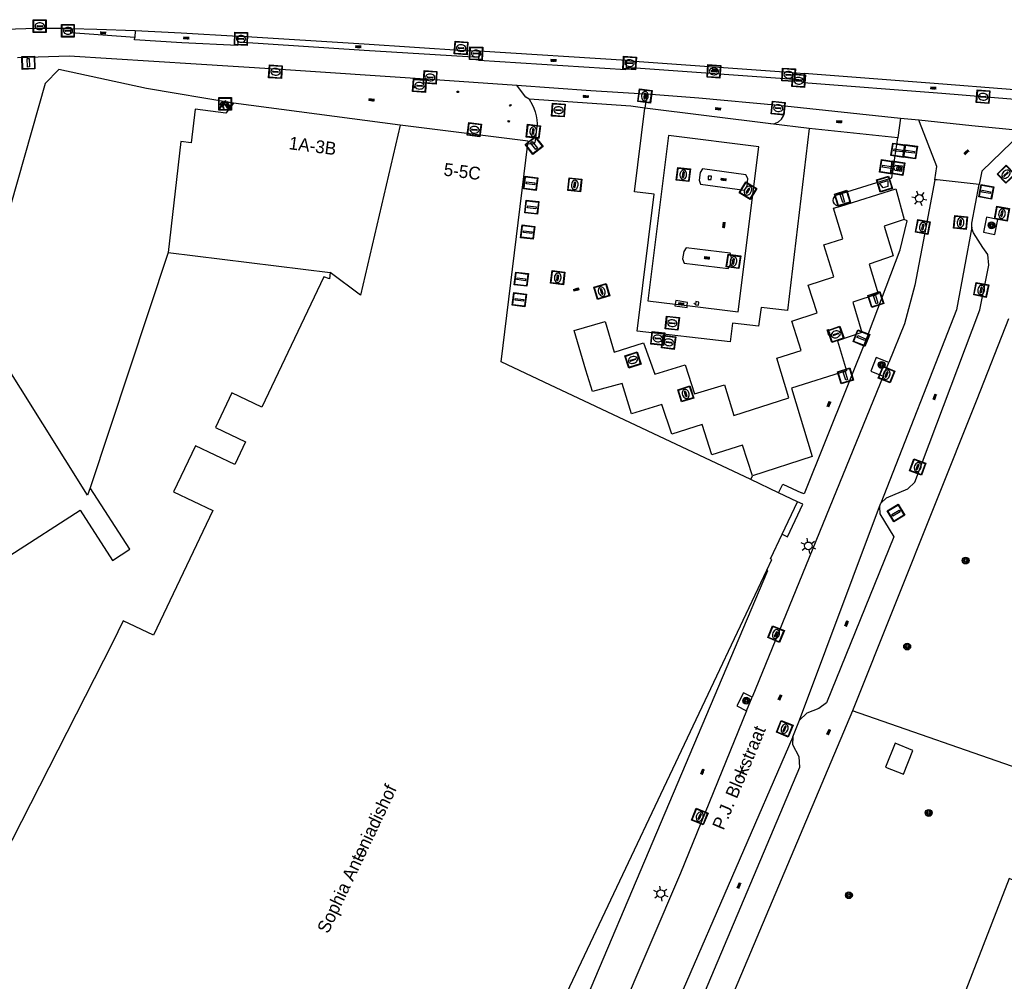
# Model space of a CAD drawing. Header units: metres. Extents: x 93870 to 95789, y 463036 to 464040.
# Tile 166 of 256: x 94591 to 94668, y 463311 to 463387. Entities that reach past the tile are written whole.
import ezdxf
from ezdxf.enums import TextEntityAlignment as Align

# ---------------------------------------------------------------- set-up
doc = ezdxf.new("R2010")
doc.units = ezdxf.units.M
doc.header["$LTSCALE"] = 25.4
for name, color, linetype in [('B_BEBOUWINGSGRENS_0', 1, 'Continuous'), ('B_LUIFEL_1', 200, 'Continuous'), ('B_TUSSENMUUR_0', 7, 'Continuous'), ('BRANDSTOFPOMP', 7, 'Continuous'), ('G_GRENS_ALGEMEEN_0', 7, 'Continuous'), ('Q_AFVALBAK_0', 7, 'Continuous'), ('Q_BOOM_0', 3, 'Continuous'), ('Q_BRANDKRAAN_0', 5, 'Continuous'), ('Q_BRANDSTOFPOMP_0', 7, 'Continuous'), ('Q_FIETSENREK_0', 6, 'Continuous'), ('Q_INSPECTIE_OF_RIOOLPUT_0', 253, 'Continuous'), ('Q_KOLK_0', 254, 'Continuous'), ('Q_LICHTMAST_0', 2, 'Continuous'), ('Q_OPLAADPAAL_0', 7, 'Continuous'), ('Q_RECLAMEZUIL_0', 232, 'Continuous'), ('Q_VERKEERSBORDPAAL_0', 40, 'Continuous'), ('Q_VLAGGENMAST_0', 191, 'Continuous'), ('Q_WATERLEIDINGPUT_0', 5, 'Continuous'), ('S_GBKN_SYMBOOL_OV_GROOT_0', 7, 'Continuous'), ('T_HEK_0', 57, 'Continuous'), ('T_MUUR_30CM_0', 10, 'Continuous'), ('V_WEGGRENS_0', 7, 'Continuous'), ('Z_GBKN_HUISNUMMER_0', 252, 'Continuous'), ('Z_STRAATNAAM_0', 252, 'Continuous')]:
    doc.layers.add(name, color=color, linetype=linetype)
doc.layers.add('Q_PAAL_STEEN_0', color=7, linetype='Continuous', true_color=0xa97373)
doc.layers.add('Q_PAALTJE_0', color=7, linetype='Continuous', true_color=0x666666)

# ---------------------------------------------------------------- blocks, each defined once
blk = doc.blocks.new('Q_AFVALBAK')
for points in [[(-0.5, 0.5), (0.5, 0.5), (0.5, -0.5), (-0.5, -0.5)], [(-0.336, 0.197), (0.331, 0.197), (0.19, -0.251), (-0.196, -0.251)]]:
    blk.add_lwpolyline(points, close=True)
blk.add_lwpolyline([(-0.442, 0.464), (0.438, 0.464, -0.414214), (0.459, 0.442), (0.459, -0.437, -0.414214), (0.438, -0.459), (-0.442, -0.459, -0.414214), (-0.463, -0.437), (-0.463, 0.442), (-0.463, 0.444), (-0.463, 0.446), (-0.463, 0.448), (-0.462, 0.45), (-0.461, 0.451), (-0.46, 0.453), (-0.459, 0.455), (-0.458, 0.456), (-0.457, 0.457), (-0.456, 0.459), (-0.454, 0.46), (-0.453, 0.461), (-0.451, 0.462), (-0.449, 0.462), (-0.447, 0.463), (-0.446, 0.463), (-0.444, 0.464), (-0.442, 0.464)], format="xyb")
blk = doc.blocks.new('Q_BRANDSTOFPOMP')
at = {"layer": 'BRANDSTOFPOMP', "color": 7}
for points in [[(-0.015, 0.015), (0.015, 0.015), (0.015, -0.015), (-0.015, -0.015), (-0.015, 0.015)], [(-0.014, 0.014), (0.014, 0.014), (0.014, -0.014), (-0.014, -0.014), (-0.014, 0.014)], [(-0.007, 0.006), (-0.008, 0.006), (-0.008, -0.011), (0.002, -0.011), (0.002, 0), (0.006, 0), (0.006, -0.005), (0.006, -0.005)], [(0.008, -0.005), (0.008, -0.005), (0.008, 0.002), (0.002, 0.002), (0.002, 0.006), (0.001, 0.006)]]:
    blk.add_lwpolyline(points, dxfattribs=at)
for points in [[(-0.003, 0.007), (-0.005, 0.007), (-0.007, 0.007), (-0.007, 0.006)], [(0.001, 0.006), (0.001, 0.007), (-0.001, 0.007), (-0.003, 0.007)], [(0.006, -0.005), (0.006, -0.005), (0.006, -0.006), (0.007, -0.006)], [(0.007, -0.006), (0.007, -0.006), (0.008, -0.005), (0.008, -0.005)]]:
    blk.add_open_spline(points, degree=3, dxfattribs=at)
blk = doc.blocks.new('Q_OPLAADPAAL')
for points in [[(-0.5, 0.5), (0.5, 0.5), (0.5, -0.5), (-0.5, -0.5)], [(-0.08, 0.333), (0.071, 0.333), (0.071, -0.329), (-0.08, -0.329)]]:
    blk.add_lwpolyline(points, close=True)
blk.add_lwpolyline([(-0.442, 0.464), (0.438, 0.464, -0.414214), (0.459, 0.442), (0.459, -0.437, -0.414214), (0.438, -0.459), (-0.442, -0.459, -0.414214), (-0.463, -0.437), (-0.463, 0.442), (-0.463, 0.444), (-0.463, 0.446), (-0.463, 0.448), (-0.462, 0.45), (-0.461, 0.451), (-0.46, 0.453), (-0.459, 0.455), (-0.458, 0.456), (-0.457, 0.457), (-0.456, 0.459), (-0.454, 0.46), (-0.453, 0.461), (-0.451, 0.462), (-0.449, 0.462), (-0.447, 0.463), (-0.446, 0.463), (-0.444, 0.464), (-0.442, 0.464)], format="xyb")
blk = doc.blocks.new('Q_LICHTMAST')
for points in [[(-0.26, 0.15), (-0.52, 0.3)], [(0, 0.3), (0, 0.6)], [(0.26, 0.15), (0.52, 0.3)], [(-0.26, -0.15), (-0.52, -0.3)], [(0, -0.3), (0, -0.6)], [(0.26, -0.15), (0.52, -0.3)]]:
    blk.add_lwpolyline(points)
blk.add_circle((0, 0), 0.3)
blk = doc.blocks.new('Q_VERKEERSBORDPAAL')
for points in [[(-0.5, 0.5), (0.5, 0.5), (0.5, -0.5), (-0.5, -0.5)], [(-0.08, 0.333), (0.071, 0.333), (0.071, -0.329), (-0.08, -0.329)]]:
    blk.add_lwpolyline(points, close=True)
blk.add_lwpolyline([(-0.442, 0.464), (0.438, 0.464, -0.414214), (0.459, 0.442), (0.459, -0.437, -0.414214), (0.438, -0.459), (-0.442, -0.459, -0.414214), (-0.463, -0.437), (-0.463, 0.442), (-0.463, 0.444), (-0.463, 0.446), (-0.463, 0.448), (-0.462, 0.45), (-0.461, 0.451), (-0.46, 0.453), (-0.459, 0.455), (-0.458, 0.456), (-0.457, 0.457), (-0.456, 0.459), (-0.454, 0.46), (-0.453, 0.461), (-0.451, 0.462), (-0.449, 0.462), (-0.447, 0.463), (-0.446, 0.463), (-0.444, 0.464), (-0.442, 0.464)], format="xyb")
blk = doc.blocks.new('Q_VLAGGENMAST')
for points in [[(-0.5, 0.5), (0.5, 0.5), (0.5, -0.5), (-0.5, -0.5)], [(-0.08, 0.333), (0.071, 0.333), (0.071, -0.329), (-0.08, -0.329)]]:
    blk.add_lwpolyline(points, close=True)
blk.add_lwpolyline([(-0.442, 0.464), (0.438, 0.464, -0.414214), (0.459, 0.442), (0.459, -0.437, -0.414214), (0.438, -0.459), (-0.442, -0.459, -0.414214), (-0.463, -0.437), (-0.463, 0.442), (-0.463, 0.444), (-0.463, 0.446), (-0.463, 0.448), (-0.462, 0.45), (-0.461, 0.451), (-0.46, 0.453), (-0.459, 0.455), (-0.458, 0.456), (-0.457, 0.457), (-0.456, 0.459), (-0.454, 0.46), (-0.453, 0.461), (-0.451, 0.462), (-0.449, 0.462), (-0.447, 0.463), (-0.446, 0.463), (-0.444, 0.464), (-0.442, 0.464)], format="xyb")
blk = doc.blocks.new('Q_PAAL_STEEN')
for points in [[(-0.5, 0.5), (0.5, 0.5), (0.5, -0.5), (-0.5, -0.5)], [(-0.08, 0.333), (0.071, 0.333), (0.071, -0.329), (-0.08, -0.329)]]:
    blk.add_lwpolyline(points, close=True)
blk.add_lwpolyline([(-0.442, 0.464), (0.438, 0.464, -0.414214), (0.459, 0.442), (0.459, -0.437, -0.414214), (0.438, -0.459), (-0.442, -0.459, -0.414214), (-0.463, -0.437), (-0.463, 0.442), (-0.463, 0.444), (-0.463, 0.446), (-0.463, 0.448), (-0.462, 0.45), (-0.461, 0.451), (-0.46, 0.453), (-0.459, 0.455), (-0.458, 0.456), (-0.457, 0.457), (-0.456, 0.459), (-0.454, 0.46), (-0.453, 0.461), (-0.451, 0.462), (-0.449, 0.462), (-0.447, 0.463), (-0.446, 0.463), (-0.444, 0.464), (-0.442, 0.464)], format="xyb")
blk = doc.blocks.new('Q_PAALTJE')
at = {"color": 251, "true_color": 0x666666, "xscale": 0.1, "yscale": 0.1, "zscale": 0.01}
blk.add_blockref('Q_PAAL_STEEN', (0, 0), dxfattribs=at)
blk = doc.blocks.new('Q_INSPECTIE_OF_RIOOLPUT')
blk.add_lwpolyline([(-0.5, 0.5), (0.5, 0.5), (0.5, -0.5), (-0.5, -0.5)], close=True)
for points in [[(-0.442, 0.464), (0.438, 0.464, -0.414214), (0.459, 0.442), (0.459, -0.437, -0.414214), (0.438, -0.459), (-0.442, -0.459, -0.414214), (-0.463, -0.437), (-0.463, 0.442), (-0.463, 0.444), (-0.463, 0.446), (-0.463, 0.448), (-0.462, 0.45), (-0.461, 0.451), (-0.46, 0.453), (-0.459, 0.455), (-0.458, 0.456), (-0.457, 0.457), (-0.456, 0.459), (-0.454, 0.46), (-0.453, 0.461), (-0.451, 0.462), (-0.449, 0.462), (-0.447, 0.463), (-0.446, 0.463), (-0.444, 0.464), (-0.442, 0.464)], [(-0.345, 0.105, 0.380426), (-0.276, -0.18)], [(-0.008, 0.266, 0.240218), (-0.345, 0.105)], [(-0.194, 0.045, 0.853344), (-0.194, -0.032)], [(0.331, 0.111, 0.240191), (-0.008, 0.266)], [(0.185, -0.032, 0.849746), (0.185, 0.045)], [(0.267, -0.176, 0.380426), (0.331, 0.111)], [(-0.276, -0.18, 0.148452), (0.012, -0.257)], [(0.012, -0.257, 0.131742), (0.267, -0.176)]]:
    blk.add_lwpolyline(points, format="xyb")
for points in [[(-0.194, 0.045), (0.185, 0.045)], [(0.185, -0.032), (-0.194, -0.032)]]:
    blk.add_lwpolyline(points)
blk = doc.blocks.new('Q_KOLK')
blk.add_lwpolyline([(-0.5, 0.5), (0.5, 0.5), (0.5, -0.5), (-0.5, -0.5)], close=True)
for points in [[(-0.442, 0.464), (0.438, 0.464, -0.414214), (0.459, 0.442), (0.459, -0.437, -0.414214), (0.438, -0.459), (-0.442, -0.459, -0.414214), (-0.463, -0.437), (-0.463, 0.442, -0.414214), (-0.442, 0.464)], [(-0.345, 0.105, 0.380426), (-0.276, -0.18)], [(-0.008, 0.266, 0.240218), (-0.345, 0.105)], [(-0.194, 0.045, 0.853344), (-0.194, -0.032)], [(0.331, 0.111, 0.240191), (-0.008, 0.266)], [(0.185, -0.032, 0.849746), (0.185, 0.045)], [(0.267, -0.176, 0.380426), (0.331, 0.111)], [(-0.276, -0.18, 0.148452), (0.012, -0.257)], [(0.012, -0.257, 0.131742), (0.267, -0.176)]]:
    blk.add_lwpolyline(points, format="xyb")
for points in [[(-0.194, 0.045), (0.185, 0.045)], [(0.185, -0.032), (-0.194, -0.032)]]:
    blk.add_lwpolyline(points)
blk = doc.blocks.new('Q_WATERLEIDINGPUT')
blk.add_lwpolyline([(-0.5, 0.5), (0.5, 0.5), (0.5, -0.5), (-0.5, -0.5)], close=True)
for points in [[(-0.442, 0.464), (0.438, 0.464, -0.414214), (0.459, 0.442), (0.459, -0.437, -0.414214), (0.438, -0.459), (-0.442, -0.459, -0.414214), (-0.463, -0.437), (-0.463, 0.442), (-0.463, 0.444), (-0.463, 0.446), (-0.463, 0.448), (-0.462, 0.45), (-0.461, 0.451), (-0.46, 0.453), (-0.459, 0.455), (-0.458, 0.456), (-0.457, 0.457), (-0.456, 0.459), (-0.454, 0.46), (-0.453, 0.461), (-0.451, 0.462), (-0.449, 0.462), (-0.447, 0.463), (-0.446, 0.463), (-0.444, 0.464), (-0.442, 0.464)], [(-0.345, 0.105, 0.380426), (-0.276, -0.18)], [(-0.008, 0.266, 0.240218), (-0.345, 0.105)], [(-0.194, 0.045, 0.853344), (-0.194, -0.032)], [(0.331, 0.111, 0.240191), (-0.008, 0.266)], [(0.185, -0.032, 0.849746), (0.185, 0.045)], [(0.267, -0.176, 0.380426), (0.331, 0.111)], [(-0.276, -0.18, 0.148452), (0.012, -0.257)], [(0.012, -0.257, 0.131742), (0.267, -0.176)]]:
    blk.add_lwpolyline(points, format="xyb")
for points in [[(-0.194, 0.045), (0.185, 0.045)], [(0.185, -0.032), (-0.194, -0.032)]]:
    blk.add_lwpolyline(points)
blk = doc.blocks.new('Q_BRANDKRAAN')
blk.add_lwpolyline([(-0.5, 0.5), (0.5, 0.5), (0.5, -0.5), (-0.5, -0.5)], close=True)
for points in [[(-0.442, 0.464), (0.438, 0.464, -0.414214), (0.459, 0.442), (0.459, -0.437, -0.414214), (0.438, -0.459), (-0.442, -0.459, -0.414214), (-0.463, -0.437), (-0.463, 0.442), (-0.463, 0.444), (-0.463, 0.446), (-0.463, 0.448), (-0.462, 0.45), (-0.461, 0.451), (-0.46, 0.453), (-0.459, 0.455), (-0.458, 0.456), (-0.457, 0.457), (-0.456, 0.459), (-0.454, 0.46), (-0.453, 0.461), (-0.451, 0.462), (-0.449, 0.462), (-0.447, 0.463), (-0.446, 0.463), (-0.444, 0.464), (-0.442, 0.464)], [(-0.345, 0.105, 0.380426), (-0.276, -0.18)], [(-0.008, 0.266, 0.240218), (-0.345, 0.105)], [(-0.194, 0.045, 0.853344), (-0.194, -0.032)], [(0.331, 0.111, 0.240191), (-0.008, 0.266)], [(0.185, -0.032, 0.849746), (0.185, 0.045)], [(0.267, -0.176, 0.380426), (0.331, 0.111)], [(-0.276, -0.18, 0.148452), (0.012, -0.257)], [(0.012, -0.257, 0.131742), (0.267, -0.176)]]:
    blk.add_lwpolyline(points, format="xyb")
for points in [[(-0.194, 0.045), (0.185, 0.045)], [(0.185, -0.032), (-0.194, -0.032)]]:
    blk.add_lwpolyline(points)
blk = doc.blocks.new('Q_RECLAMEZUIL')
blk.add_lwpolyline([(-0.5, 0.5), (0.5, 0.5), (0.5, -0.5), (-0.5, -0.5)], close=True)
for points in [[(-0.442, 0.464), (0.438, 0.464, -0.414214), (0.459, 0.442), (0.459, -0.437, -0.414214), (0.438, -0.459), (-0.442, -0.459, -0.414214), (-0.463, -0.437), (-0.463, 0.442), (-0.463, 0.444), (-0.463, 0.446), (-0.463, 0.448), (-0.462, 0.45), (-0.461, 0.451), (-0.46, 0.453), (-0.459, 0.455), (-0.458, 0.456), (-0.457, 0.457), (-0.456, 0.459), (-0.454, 0.46), (-0.453, 0.461), (-0.451, 0.462), (-0.449, 0.462), (-0.447, 0.463), (-0.446, 0.463), (-0.444, 0.464), (-0.442, 0.464)], [(-0.132, 0.045, 0.550274), (-0.132, -0.036)], [(0.126, -0.036, 0.506565), (0.126, 0.045)], [(-0.132, -0.14, 0.502509), (-0.132, -0.221)], [(0.126, -0.221, 0.554525), (0.126, -0.14)]]:
    blk.add_lwpolyline(points, format="xyb")
for points in [[(-0.228, 0.17), (-0.002, 0.326), (0.215, 0.17)], [(0.215, 0.17), (0.215, -0.318), (-0.228, -0.318), (-0.228, 0.17)], [(-0.132, 0.045), (0.126, 0.045)], [(0.126, -0.036), (-0.132, -0.036)], [(-0.132, -0.14), (0.126, -0.14)], [(0.126, -0.221), (-0.132, -0.221)]]:
    blk.add_lwpolyline(points)
blk = doc.blocks.new('Q_FIETSENREK')
for points in [[(-0.5, 0.5), (0.5, 0.5), (0.5, -0.5), (-0.5, -0.5)], [(-0.063, 0.145), (0.184, 0.054), (0.037, -0.093)]]:
    blk.add_lwpolyline(points, close=True)
for points in [[(-0.442, 0.464), (0.438, 0.464, -0.414214), (0.459, 0.442), (0.459, -0.437, -0.414214), (0.438, -0.459), (-0.442, -0.459, -0.414214), (-0.463, -0.437), (-0.463, 0.442), (-0.463, 0.444), (-0.463, 0.446), (-0.463, 0.448), (-0.462, 0.45), (-0.461, 0.451), (-0.46, 0.453), (-0.459, 0.455), (-0.458, 0.456), (-0.457, 0.457), (-0.456, 0.459), (-0.454, 0.46), (-0.453, 0.461), (-0.451, 0.462), (-0.449, 0.462), (-0.447, 0.463), (-0.446, 0.463), (-0.444, 0.464), (-0.442, 0.464)], [(-0.181, 0.106, 0.847256), (-0.324, -0.144)], [(-0.193, 0.075, 0.842492), (-0.305, -0.118)], [(-0.171, 0.065, 0.053288), (-0.193, 0.075)], [(-0.185, -0.134, 0.502492), (-0.147, 0.044)], [(-0.149, 0.089, 0.06236), (-0.181, 0.106)], [(-0.165, -0.161, 0.494489), (-0.125, 0.068)], [(-0.324, -0.144, 0.089606), (-0.421, -0.348)], [(-0.296, -0.162, 0.110942), (-0.375, -0.348)], [(-0.294, -0.105, 0.006942), (-0.305, -0.118)], [(-0.296, -0.162, 0.02458), (-0.283, -0.168)], [(-0.212, -0.105, 0.381614), (-0.294, -0.105)], [(-0.283, -0.168, 0.148109), (-0.198, -0.173)], [(-0.223, -0.136, 0.533998), (-0.276, -0.136)], [(-0.276, -0.136, 0.009682), (-0.271, -0.138)], [(-0.271, -0.138, 0.120201), (-0.218, -0.144)], [(-0.218, -0.144, 0.003554), (-0.223, -0.136)], [(-0.185, -0.134, 0.017985), (-0.212, -0.105)], [(-0.122, -0.348, 0.075837), (-0.198, -0.173)], [(-0.075, -0.348, 0.094234), (-0.165, -0.161)], [(0.095, -0.16, 0.385208), (0.186, -0.333)], [(0.209, -0.054, 0.224648), (0.108, -0.128)], [(0.126, -0.171, 0.376993), (0.197, -0.303)], [(0.212, -0.086, 0.20829), (0.139, -0.139)], [(0.186, -0.333, 1), (0.287, -0.06)], [(0.197, -0.303, 1), (0.276, -0.09)], [(0.287, -0.06, 0.086253), (0.238, -0.051)], [(0.276, -0.09, 0.079305), (0.241, -0.083)]]:
    blk.add_lwpolyline(points, format="xyb")
for points in [[(-0.171, 0.065), (-0.263, -0.038), (-0.239, -0.059), (-0.147, 0.044)], [(0.081, 0.221), (-0.003, 0.252), (-0.149, 0.089)], [(-0.125, 0.068), (-0.086, 0.111), (0.018, -0.131), (0.095, -0.16)], [(0.238, -0.051), (0.229, 0.053), (0.261, 0.093), (0.302, 0.078), (0.314, 0.11), (0.192, 0.155), (0.18, 0.123), (0.231, 0.104), (0.207, 0.076), (-0.04, 0.167), (0, 0.216), (0.07, 0.191), (0.081, 0.221)], [(0.209, -0.054), (0.199, 0.029), (0.057, -0.108)], [(-0.421, -0.348), (-0.375, -0.348)], [(-0.122, -0.348), (-0.075, -0.348)], [(0.057, -0.108), (0.108, -0.128)], [(0.126, -0.171), (0.253, -0.218), (0.241, -0.083)], [(0.139, -0.139), (0.222, -0.17), (0.212, -0.086)]]:
    blk.add_lwpolyline(points)
blk = doc.blocks.new('Q_BOOM')
for radius in [0.27, 0.18, 0.09]:
    blk.add_circle((0, 0), radius)
blk = doc.blocks.new('S_GBKN_SYMBOOL_OV_GROOT')
for points in [[(-0.21875, 0.0625), (0.21875, 0.0625)], [(-0.21875, 0), (0.21875, 0)], [(-0.1875, 0.0625), (-0.1875, 0)], [(-0.125, 0.09375), (-0.125, 0.0625)], [(-0.125, 0), (-0.125, -0.0625)], [(-0.0625, 0.0625), (-0.0625, 0)], [(0, 0.09375), (0, 0.0625)], [(0, 0), (0, -0.0625)], [(0.0625, 0.0625), (0.0625, 0)], [(0.125, 0.09375), (0.125, 0.0625)], [(0.125, 0), (0.125, -0.0625)], [(0.1875, 0.0625), (0.1875, 0)], [(-0.21875, -0.0625), (0.21875, -0.0625)], [(-0.1875, -0.0625), (-0.1875, -0.09375)], [(-0.0625, -0.0625), (-0.0625, -0.09375)], [(0.0625, -0.0625), (0.0625, -0.09375)], [(0.1875, -0.0625), (0.1875, -0.09375)]]:
    blk.add_lwpolyline(points)

msp = doc.modelspace()

# ---------------------------------------------------------------- linework, layer by layer
at = {"layer": 'B_BEBOUWINGSGRENS_0'}
for p, q in [((94620.904, 463378.361), (94607.86, 463380.06)), ((94645.027, 463374.108), (94645.277, 463374.1)), ((94602.73, 463368.38), (94615.44, 463366.81)), ((94650.544, 463349.572), (94648.377, 463350.595)), ((94652.03, 463348.87), (94650.544, 463349.572)), ((94650.827, 463346.316), (94652.03, 463348.87)), ((94659.674, 463329.959), (94658.928, 463328.095))]:
    msp.add_line(p, q, dxfattribs=at)
for points in [[(94607.86, 463380.06), (94607.27, 463379.3), (94604.86, 463379.6), (94604.54, 463376.96), (94603.74, 463377.06), (94602.73, 463368.38)], [(94630.899, 463376.891), (94630.924, 463377.1), (94620.904, 463378.361)], [(94648.377, 463350.595), (94632.195, 463358.237), (94628.833, 463359.825), (94630.899, 463376.891)], [(94645.277, 463374.1), (94645.284, 463374.355), (94645.034, 463374.358), (94645.027, 463374.108)], [(94615.44, 463366.81), (94615.38, 463366.31), (94614.94, 463366.48), (94610.088, 463356.278), (94607.74, 463357.395), (94606.452, 463354.686), (94608.799, 463353.569), (94607.952, 463351.786), (94604.881, 463353.247), (94603.163, 463349.634), (94606.234, 463348.174), (94601.59, 463338.41), (94599.22, 463339.55), (94598.39, 463337.82), (94589.81, 463321.02), (94587.644, 463316.254)], [(94644.065, 463364.536), (94644.028, 463364.289), (94644.275, 463364.251), (94644.312, 463364.499), (94644.065, 463364.536)], [(94596.64, 463349.95), (94596.414, 463349.393), (94589.41, 463360.56)], [(94590.346, 463344.653), (94595.84, 463348.2), (94598.38, 463344.27), (94599.75, 463345.16), (94596.64, 463349.95)], [(94649.623, 463343.522), (94650.01, 463344.34), (94649.92, 463344.39), (94650.827, 463346.316)], [(94623.054, 463289.39), (94623.605, 463289.127), (94623.83, 463289.02), (94649.623, 463343.522)], [(94658.928, 463328.095), (94660.321, 463327.538), (94661.067, 463329.402), (94659.674, 463329.959)], [(94678.32, 463315.48), (94668.59, 463319.36), (94663.66, 463306.67), (94669.17, 463304.48), (94668.92, 463303.83), (94672.32, 463302.51), (94672.5, 463302.97), (94679.32, 463300.31), (94679.15, 463299.85), (94682.82, 463298.42), (94681.293, 463294.498)]]:
    msp.add_lwpolyline(points, dxfattribs=at)
at = {"layer": 'B_LUIFEL_1'}
for p, q in [((94642.446, 463364.337), (94643.391, 463364.22)), ((94643.391, 463364.22), (94647.384, 463363.726))]:
    msp.add_line(p, q, dxfattribs=at)
msp.add_lwpolyline([(94647.384, 463363.726), (94648.989, 463376.661), (94641.913, 463377.537), (94640.307, 463364.602), (94642.446, 463364.337)], dxfattribs=at)
at = {"layer": 'B_TUSSENMUUR_0'}
msp.add_lwpolyline([(94620.904, 463378.361), (94617.792, 463365.04), (94615.44, 463366.81)], dxfattribs=at)
at = {"layer": 'G_GRENS_ALGEMEEN_0'}
for p, q in [((94648.148, 463374.164), (94647.98, 463374.467)), ((94602.73, 463368.38), (94596.64, 463349.95)), ((94646.866, 463367.991), (94646.751, 463368.325)), ((94642.486, 463364.613), (94642.446, 463364.337)), ((94643.417, 463364.476), (94642.486, 463364.613)), ((94643.391, 463364.22), (94643.417, 463364.476)), ((94648.377, 463350.595), (94648.5, 463350.897))]:
    msp.add_line(p, q, dxfattribs=at)
for points in [[(94652.935, 463378.092), (94651.245, 463363.828), (94649.191, 463364.078), (94648.983, 463362.604), (94646.925, 463362.85), (94646.758, 463361.378), (94639.48, 463362.234), (94640.807, 463372.947), (94639.271, 463373.141), (94640.072, 463379.689)], [(94647.98, 463374.467), (94644.587, 463374.922), (94644.397, 463374.651), (94644.327, 463374.035), (94644.438, 463373.718), (94647.88, 463373.266), (94648.077, 463373.581), (94648.148, 463374.164)], [(94646.751, 463368.325), (94643.313, 463368.753), (94643.12, 463368.459), (94643.024, 463367.877), (94643.148, 463367.548), (94646.599, 463367.128), (94646.786, 463367.424), (94646.866, 463367.991)], [(94642.446, 463364.337), (94642.427, 463364.207), (94643.376, 463364.068), (94643.391, 463364.22)]]:
    msp.add_lwpolyline(points, dxfattribs=at)
at = {"layer": 'T_HEK_0'}
msp.add_line((94673.712, 463326.46), (94656.331, 463332.498), dxfattribs=at)
at = {"layer": 'T_MUUR_30CM_0'}
for p, q in [((94666.071, 463356.883), (94656.331, 463332.498)), ((94656.331, 463332.498), (94646.308, 463308.768))]:
    msp.add_line(p, q, dxfattribs=at)
msp.add_lwpolyline([(94657.577, 463362.031), (94652.542, 463349.491), (94652.347, 463349.563)], dxfattribs=at)
at = {"layer": 'V_WEGGRENS_0'}
for p, q in [((94600.146, 463385.759), (94600.126, 463385.216)), ((94608.191, 463384.835), (94608.221, 463385.316)), ((94627.109, 463384.135), (94627.067, 463383.644)), ((94638.665, 463383.406), (94627.109, 463384.135)), ((94590.934, 463383.657), (94594.182, 463383.757)), ((94638.623, 463382.876), (94638.665, 463383.406)), ((94652.502, 463381.875), (94638.623, 463382.876)), ((94652.552, 463382.406), (94652.502, 463381.875)), ((94640.219, 463380.792), (94640.072, 463379.689)), ((94649.943, 463378.453), (94640.072, 463379.689)), ((94651.035, 463379.85), (94660.096, 463378.9)), ((94660.096, 463378.9), (94661.54, 463378.76)), ((94652.935, 463378.092), (94649.943, 463378.453)), ((94659.882, 463377.37), (94652.935, 463378.092)), ((94666.593, 463369.968), (94667.478, 463369.795)), ((94668.54, 463363.18), (94666.071, 463356.883)), ((94658.736, 463358.698), (94659.171, 463359.762)), ((94658.736, 463358.698), (94648.476, 463333.562)), ((94658.442, 463348.483), (94658.549, 463348.755)), ((94652.174, 463331.764), (94658.442, 463348.483)), ((94648.04, 463332.494), (94648.476, 463333.562)), ((94651.65, 463330.459), (94652.174, 463331.764)), ((94651.65, 463330.459), (94642.729, 463309.887))]:
    msp.add_line(p, q, dxfattribs=at)
for points in [[(94595.138, 463385.911), (94592.386, 463385.915), (94584.411, 463385.648), (94577.363, 463385.431)], [(94600.126, 463385.216), (94595.122, 463385.567), (94595.138, 463385.911)], [(94595.138, 463385.911), (94597.149, 463385.875), (94600.146, 463385.759)], [(94600.146, 463385.759), (94603.768, 463385.571), (94608.221, 463385.316)], [(94608.191, 463384.835), (94608.175, 463384.581), (94603.816, 463384.796), (94600.119, 463385.025), (94600.126, 463385.216)], [(94608.221, 463385.316), (94608.46, 463385.308), (94618.081, 463384.711), (94625.984, 463384.196), (94626.888, 463384.161), (94627.109, 463384.135)], [(94627.067, 463383.644), (94618.098, 463384.191), (94608.191, 463384.835)], [(94594.182, 463383.757), (94594.98, 463383.782), (94604.932, 463383.154), (94611.151, 463382.761), (94623.259, 463381.953), (94630.046, 463381.479)], [(94638.623, 463382.876), (94638.593, 463382.674), (94627.063, 463383.412), (94627.067, 463383.644)], [(94638.665, 463383.406), (94638.897, 463383.391), (94651.338, 463382.488), (94652.552, 463382.406)], [(94594.19, 463382.7), (94593.1, 463381.62), (94590.42, 463372.15), (94586.69, 463362.77)], [(94607.86, 463380.06), (94601.04, 463381.21), (94594.19, 463382.7)], [(94672.555, 463380.078), (94663.341, 463380.817), (94652.491, 463381.662), (94652.502, 463381.875)], [(94672.638, 463380.829), (94663.416, 463381.563), (94652.552, 463382.406)], [(94631.014, 463380.382), (94630.758, 463380.542), (94630.255, 463381.194), (94630.046, 463381.479)], [(94630.046, 463381.479), (94635.84, 463381.069), (94640.074, 463380.802), (94640.219, 463380.792)], [(94631.014, 463380.382), (94631.256, 463379.971), (94631.384, 463379.681), (94631.487, 463379.382), (94631.563, 463379.075), (94631.613, 463378.762), (94631.636, 463378.446), (94631.591, 463378.075), (94631.485, 463377.115), (94631.46, 463377.027), (94631.409, 463376.951), (94631.336, 463376.894), (94631.25, 463376.863), (94631.158, 463376.861), (94630.899, 463376.891)], [(94640.072, 463379.689), (94638.982, 463379.833), (94631.014, 463380.382)], [(94640.219, 463380.792), (94644.302, 463380.499), (94650.53, 463379.907), (94651.035, 463379.85)], [(94649.943, 463378.453), (94650.254, 463378.484), (94650.541, 463378.609), (94650.776, 463378.815), (94650.937, 463379.083), (94651.008, 463379.387), (94651.035, 463379.85)], [(94660.096, 463378.9), (94659.885, 463377.39), (94659.882, 463377.37)], [(94662.773, 463374.069), (94662.949, 463375.105), (94661.591, 463378.617), (94661.54, 463378.76)], [(94661.54, 463378.76), (94665.673, 463378.336), (94669.663, 463377.922)], [(94655.424, 463372.02), (94655.284, 463372), (94655.145, 463372.024), (94655.02, 463372.089), (94654.92, 463372.19), (94654.857, 463372.316), (94654.832, 463372.457), (94654.851, 463372.6), (94654.912, 463372.73), (94655.009, 463372.836), (94655.134, 463372.907), (94659.401, 463374.227), (94659.882, 463377.37)], [(94669.663, 463377.922), (94669.607, 463377.786), (94666.451, 463374.744), (94666.264, 463373.708)], [(94655.424, 463372.02), (94659.716, 463373.365), (94660.392, 463370.952)], [(94662.773, 463374.069), (94662.078, 463370.342), (94661.222, 463365.833), (94660.407, 463362.791), (94659.171, 463359.762)], [(94666.264, 463373.708), (94662.966, 463374.066), (94662.773, 463374.069)], [(94665.676, 463370.36), (94665.67, 463370.519), (94665.686, 463370.677), (94666.264, 463373.708)], [(94635.447, 463359.171), (94634.532, 463362.266), (94636.956, 463362.977), (94637.681, 463360.571), (94639.968, 463361.315), (94640.844, 463358.851), (94643.241, 463359.584), (94643.96, 463357.304), (94646.302, 463358.01), (94647.034, 463355.606), (94651.352, 463357.001), (94650.419, 463360.102), (94652.321, 463360.717), (94651.593, 463363.005), (94653.566, 463363.669), (94652.875, 463365.826), (94654.868, 463366.463), (94654.085, 463368.968), (94655.573, 463369.441), (94654.858, 463371.847), (94655.424, 463372.02)], [(94667.478, 463369.795), (94667.709, 463370.964), (94666.822, 463371.134), (94666.593, 463369.968)], [(94660.392, 463370.952), (94658.811, 463370.44), (94659.513, 463368.107), (94657.628, 463367.466), (94658.353, 463365.135), (94656.349, 463364.482), (94657.07, 463362.108), (94655.171, 463361.459), (94655.875, 463359.106), (94651.569, 463357.753), (94653.181, 463352.403), (94648.5, 463350.897)], [(94657.577, 463362.031), (94660.069, 463368.595), (94660.612, 463370.849), (94660.392, 463370.952)], [(94658.549, 463348.755), (94659.003, 463349.16), (94660.658, 463349.878), (94661.204, 463350.41), (94666.313, 463363.896), (94667.019, 463367.398), (94666.942, 463368.212), (94666.537, 463368.778), (94665.821, 463369.91), (94665.752, 463370.053), (94665.703, 463370.204), (94665.676, 463370.36)], [(94665.676, 463370.36), (94664.466, 463363.882), (94658.549, 463348.755)], [(94659.171, 463359.762), (94658.197, 463360.164), (94657.758, 463359.101), (94658.736, 463358.698)], [(94648.5, 463350.897), (94647.714, 463353.29), (94645.306, 463352.549), (94644.561, 463354.912), (94642.187, 463354.152), (94641.412, 463356.492), (94639.015, 463355.745), (94638.285, 463358.121), (94635.979, 463357.507), (94635.447, 463359.171)], [(94650.544, 463349.572), (94650.876, 463350.252), (94652.347, 463349.563)], [(94650.827, 463346.316), (94651.234, 463346.124), (94652.437, 463348.678), (94652.03, 463348.87)], [(94658.442, 463348.483), (94658.481, 463347.927), (94659.58, 463346.106), (94654.288, 463333.129), (94653.708, 463332.675), (94652.756, 463332.319), (94652.174, 463331.764)], [(94626.23, 463288.1), (94649.697, 463343.487), (94649.623, 463343.522)], [(94648.476, 463333.562), (94647.787, 463333.912), (94647.266, 463332.887), (94648.04, 463332.494)], [(94648.04, 463332.494), (94642.853, 463319.787), (94637.981, 463308.379)], [(94651.65, 463330.459), (94651.646, 463329.857), (94652.138, 463328.918), (94652.174, 463328.049), (94644.218, 463309.218)]]:
    msp.add_lwpolyline(points, dxfattribs=at)
at = {"layer": 'Z_STRAATNAAM_0'}
for p, q in [((94647.422, 463327.274), (94647.808, 463328.197)), ((94617.634, 463320.863), (94618.062, 463321.767))]:
    msp.add_line(p, q, dxfattribs=at)

# ---------------------------------------------------------------- block references
at = {"layer": 'Q_AFVALBAK_0', "rotation": 17.18949639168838}
msp.add_blockref('Q_AFVALBAK', (94658.836, 463373.73), dxfattribs=at)
at = {"layer": 'Q_BOOM_0'}
for p, rotation in [((94667.222, 463370.512), 78.82208521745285), ((94658.612, 463359.573), 157.5725424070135), ((94665.193, 463344.264), 68.22695375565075), ((94660.614, 463337.529), 68.22695375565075), ((94648.01, 463333.284), 67.79276756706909), ((94662.3, 463324.5), 158.2056824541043), ((94656.051, 463318.061), 67.10193511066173)]:
    msp.add_blockref('Q_BOOM', p, dxfattribs=dict(at, rotation=rotation))
at = {"layer": 'Q_BRANDKRAAN_0', "rotation": 78.82208521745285}
msp.add_blockref('Q_BRANDKRAAN', (94668.043, 463371.42), dxfattribs=at)
at = {"layer": 'Q_BRANDSTOFPOMP_0'}
for p, rotation in [((94646.154, 463374.08), 172.5187832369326), ((94644.822, 463367.903), 173.0610082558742), ((94643.948, 463364.378), 81.48057784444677)]:
    msp.add_blockref('Q_BRANDSTOFPOMP', p, dxfattribs=dict(at, rotation=rotation))
at = {"layer": 'Q_FIETSENREK_0'}
msp.add_blockref('Q_FIETSENREK', (94607.201, 463380.012), dxfattribs=at)
at = {"layer": 'Q_INSPECTIE_OF_RIOOLPUT_0'}
for p, rotation in [((94592.683, 463386.106), 179.9167213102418), ((94625.682, 463384.394), 176.2715848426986), ((94666.56, 463380.581), 175.4144627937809), ((94664.795, 463370.726), 84.21760767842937), ((94636.697, 463365.332), 106.7691304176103), ((94641.083, 463361.653), 173.2919902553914), ((94641.939, 463361.351), 173.2919902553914), ((94639.147, 463359.967), 18.02058814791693), ((94651.025, 463331.097), 68.12293258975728)]:
    msp.add_blockref('Q_INSPECTIE_OF_RIOOLPUT', p, dxfattribs=dict(at, rotation=rotation))
at = {"layer": 'Q_KOLK_0'}
for p, rotation in [((94594.892, 463385.743), 179.9167213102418), ((94608.444, 463385.112), 178.0828654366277), ((94626.854, 463383.965), 177.7827973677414), ((94638.879, 463383.215), 176.3006805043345), ((94611.142, 463382.533), 176.1821562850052), ((94651.323, 463382.29), 175.8486038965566), ((94640.077, 463380.634), 82.40875919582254), ((94650.508, 463379.687), 173.560206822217), ((94631.337, 463377.864), 83.69911475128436), ((94643.089, 463374.48), 83.51692630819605), ((94634.589, 463373.68), 83.09739569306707), ((94648.152, 463373.221), 57.97826992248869), ((94661.844, 463370.38), 79.25074077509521), ((94647.014, 463367.685), 81.96895174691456), ((94633.253, 463366.405), 83.09739569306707), ((94666.413, 463365.448), 78.60199766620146), ((94642.218, 463362.85), 173.2919902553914), ((94655.034, 463361.973), 18.86831550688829), ((94659.004, 463358.824), 67.76355822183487), ((94643.274, 463357.31), 107.5027145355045), ((94661.439, 463351.586), 69.25144280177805), ((94650.346, 463338.504), 67.79572395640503), ((94644.375, 463324.216), 67.79470726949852)]:
    msp.add_blockref('Q_KOLK', p, dxfattribs=dict(at, rotation=rotation))
at = {"layer": 'Q_LICHTMAST_0'}
for p, rotation in [((94661.568, 463372.613), 79.43697484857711), ((94652.873, 463345.414), 67.79572395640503), ((94641.323, 463318.185), 66.87418755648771)]:
    msp.add_blockref('Q_LICHTMAST', p, dxfattribs=dict(at, rotation=rotation))
at = {"layer": 'Q_OPLAADPAAL_0', "rotation": 121.1115924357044}
msp.add_blockref('Q_OPLAADPAAL', (94659.741, 463347.978), dxfattribs=at)
at = {"layer": 'Q_PAAL_STEEN_0'}
for p, rotation in [((94631.398, 463376.761), 37.9834982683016), ((94659.028, 463375.093), 81.29904852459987), ((94631.133, 463373.796), 83.09739569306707), ((94655.551, 463372.622), 17.18949639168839), ((94631.223, 463371.926), 83.09739569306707), ((94630.9, 463369.977), 83.09739569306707), ((94630.4, 463366.293), 83.09739569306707), ((94630.244, 463364.68), 83.09739569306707)]:
    msp.add_blockref('Q_PAAL_STEEN', p, dxfattribs=dict(at, rotation=rotation))
at = {"layer": 'Q_PAALTJE_0'}
for p, rotation in [((94621.992, 463381.329), 176.1821562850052), ((94625.434, 463380.963), 176.0049840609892), ((94629.537, 463379.904), 127.6491946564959), ((94629.413, 463378.651), 172.82713221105)]:
    msp.add_blockref('Q_PAALTJE', p, dxfattribs=dict(at, rotation=rotation))
at = {"layer": 'Q_RECLAMEZUIL_0', "rotation": 81.29904852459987}
msp.add_blockref('Q_RECLAMEZUIL', (94659.869, 463374.99), dxfattribs=at)
at = {"layer": 'Q_VERKEERSBORDPAAL_0'}
for p, rotation in [((94591.799, 463383.232), 1.763475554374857), ((94660.85, 463376.275), 81.29904852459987), ((94666.81, 463373.13), 79.20354166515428)]:
    msp.add_blockref('Q_VERKEERSBORDPAAL', p, dxfattribs=dict(at, rotation=rotation))
at = {"layer": 'Q_VLAGGENMAST_0'}
for p, rotation in [((94659.906, 463376.381), 81.29904852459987), ((94658.159, 463364.699), 18.04811147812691), ((94657.029, 463361.682), 68.12379188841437), ((94655.785, 463358.717), 17.44338238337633)]:
    msp.add_blockref('Q_VLAGGENMAST', p, dxfattribs=dict(at, rotation=rotation))
at = {"layer": 'Q_WATERLEIDINGPUT_0'}
for p, rotation in [((94623.263, 463382.091), 176.1821562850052), ((94645.476, 463382.565), 175.8747792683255), ((94622.421, 463381.445), 176.1821562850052), ((94652.12, 463381.836), 175.8747792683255), ((94633.302, 463379.528), 176.0585155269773), ((94626.725, 463377.992), 172.82713221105), ((94668.357, 463374.51), 43.94627582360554)]:
    msp.add_blockref('Q_WATERLEIDINGPUT', p, dxfattribs=dict(at, rotation=rotation))
at = {"layer": 'S_GBKN_SYMBOOL_OV_GROOT_0'}
for p, rotation in [((94597.655, 463385.564), 175.9876233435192), ((94604.168, 463385.17), 176.7225500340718), ((94617.639, 463384.48), 176.4492485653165), ((94632.923, 463383.405), 176.3903299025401), ((94645.563, 463382.64), 175.8747792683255), ((94662.666, 463381.242), 175.5467830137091), ((94618.679, 463380.322), 172.57892036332), ((94635.458, 463380.584), 176.0585155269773), ((94645.812, 463379.622), 172.862839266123), ((94655.299, 463378.61), 174.0665656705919), ((94665.255, 463376.234), 43.94627582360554), ((94646.237, 463374.094), 172.362223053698), ((94646.274, 463370.534), 82.92678074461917), ((94644.947, 463367.941), 172.9037012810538), ((94634.701, 463365.489), 16.34730097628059), ((94642.925, 463364.341), 172.9437481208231), ((94654.467, 463362.131), 106.6567896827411), ((94662.784, 463357.081), 69.25144280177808), ((94654.495, 463356.513), 68.12379188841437), ((94655.877, 463339.333), 69.4488372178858), ((94650.663, 463333.551), 67.79572395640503), ((94654.472, 463330.838), 67.10193511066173), ((94644.59, 463327.737), 67.79470726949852), ((94647.451, 463318.824), 67.09619391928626)]:
    msp.add_blockref('S_GBKN_SYMBOOL_OV_GROOT', p, dxfattribs=dict(at, rotation=rotation))

# ---------------------------------------------------------------- texts
at = {"layer": 'Z_GBKN_HUISNUMMER_0', "linetype": 'Continuous'}
for s, rotation, p in [('1A-3B', 352.6, (94614.059, 463376.731)), ('5-5C', 352.8, (94625.775, 463374.724))]:
    msp.add_text(s, height=1, rotation=rotation, dxfattribs=at).set_placement(p, align=Align.MIDDLE)
at = {"layer": 'Z_STRAATNAAM_0', "linetype": 'Continuous'}
for s, rotation, p in [('P.J. Blokstraat', 67.30524, (94647.422, 463327.274)), ('Sophia Antoniadishof', 64.66472, (94617.634, 463320.863))]:
    msp.add_text(s, height=1, rotation=rotation, dxfattribs=at).set_placement(p, align=Align.MIDDLE)

doc.saveas('drawing.dxf')
